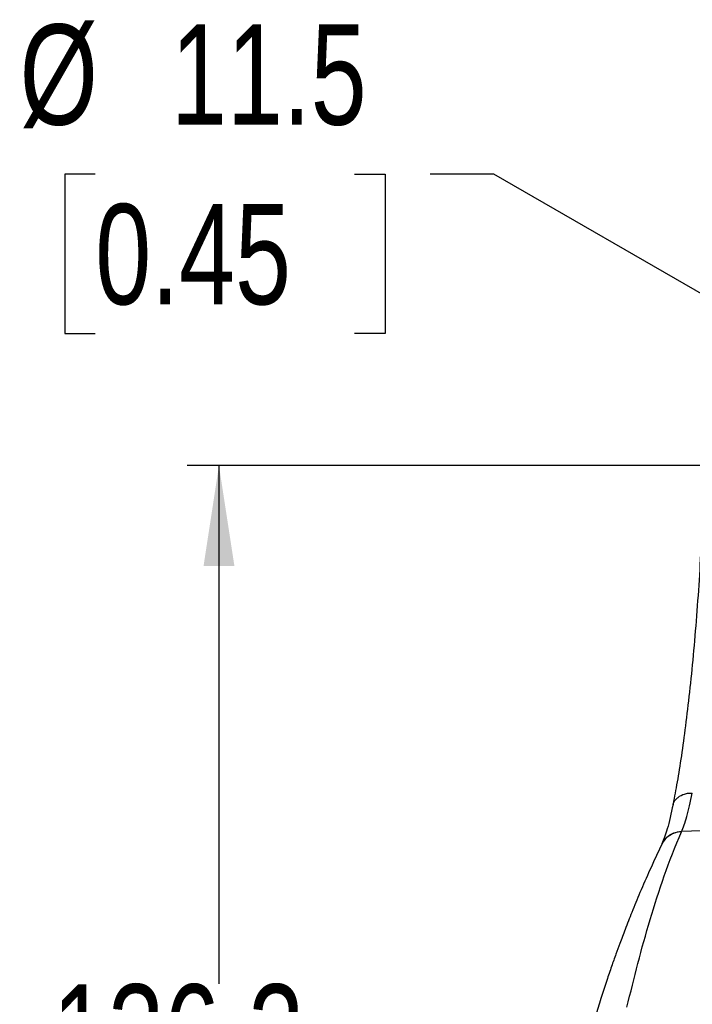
# Model space of a CAD drawing. Header units: millimetres. Extents: x 0 to 2235, y 0 to 1727.
# Tile 33 of 60: x 193 to 327, y 927 to 1123. Entities that reach past the tile are written whole.
import ezdxf

# ---------------------------------------------------------------- set-up
doc = ezdxf.new("R2010")
doc.units = ezdxf.units.MM
doc.header["$LTSCALE"] = 2
doc.layers.add('DIMENSIONS', color=140, linetype='Continuous', lineweight=25)
doc.styles.add('SLDTEXTSTYLE0', font='TXT', dxfattribs={"width": 0.75})
doc.dimstyles.new('SLDDIMSTYLE1', dxfattribs={"dimtxt": 20, "dimasz": 20, "dimexe": 0, "dimexo": 0.0625, "dimgap": 5, "dimtad": 0, "dimtih": 1, "dimtoh": 1, "dimdec": 1, "dimlfac": 0.5, "dimrnd": 1e-09, "dimzin": 12, "dimdsep": 46, "dimtxsty": 'SLDTEXTSTYLE0', "dimsah": 1, "dimcen": 0, "dimadec": 0, "dimazin": 3, "dimtfac": 1, "dimtdec": 1, "dimtofl": 0, "dimtmove": 0, "dimatfit": 3, "dimfxl": 1, "dimfrac": 2, "dimtolj": 1, "dimtzin": 12, "dimarcsym": 0})
doc.dimstyles.new('SLDDIMSTYLE2', dxfattribs={"dimtxt": 20, "dimasz": 20, "dimexe": 0, "dimexo": 0.0625, "dimgap": 5, "dimtad": 0, "dimtih": 1, "dimtoh": 1, "dimdec": 1, "dimlfac": 0.5, "dimrnd": 1e-09, "dimzin": 12, "dimdsep": 46, "dimtxsty": 'SLDTEXTSTYLE0', "dimsah": 1, "dimcen": 0.09, "dimadec": 0, "dimazin": 3, "dimtfac": 1, "dimtdec": 1, "dimtofl": 0, "dimtmove": 0, "dimatfit": 3, "dimfxl": 1, "dimfrac": 2, "dimtolj": 1, "dimtzin": 12, "dimarcsym": 0})

# ---------------------------------------------------------------- blocks, each defined once
blk = doc.blocks.new('_D_1')
at = {"layer": 'DIMENSIONS', "transparency": 16777216}
for p, q in [((207.58, 1092.13), (201.49, 1092.13)), ((201.49, 1092.13), (201.49, 1060.38)), ((259.31, 1092.13), (265.4, 1092.13)), ((265.4, 1092.13), (265.4, 1060.38)), ((287.09, 1092.13), (274.39, 1092.13)), ((378.09, 1039.59), (287.09, 1092.13)), ((201.49, 1060.38), (207.58, 1060.38)), ((265.4, 1060.38), (259.31, 1060.38))]:
    blk.add_line(p, q, dxfattribs=at)
blk.add_solid([(378.09, 1039.59), (362.31, 1052.26), (359.23, 1046.93)], dxfattribs=at)
at = {"layer": 'DIMENSIONS', "transparency": 16777216, "char_height": 20, "attachment_point": 1, "style": 'SLDTEXTSTYLE0'}
for s, insert in [('%%c', (192.5, 1121.97)), ('11.5', (222.67, 1121.97)), ('0.45', (207.58, 1086.16))]:
    blk.add_mtext(s, dxfattribs=dict(at, insert=insert))
blk = doc.blocks.new('_D_3')
at = {"layer": 'DIMENSIONS', "transparency": 16777216}
for p, q in [((363.51, 1034.02), (225.9, 1034.02)), ((232.25, 1034.02), (232.25, 930.69)), ((206.39, 900.77), (200.3, 900.77)), ((200.3, 900.77), (200.3, 869.02)), ((258.12, 900.77), (264.21, 900.77)), ((264.21, 900.77), (264.21, 869.02)), ((200.3, 869.02), (206.39, 869.02)), ((264.21, 869.02), (258.12, 869.02)), ((232.25, 761.62), (232.25, 864.96)), ((313.02, 761.62), (225.9, 761.62))]:
    blk.add_line(p, q, dxfattribs=at)
for points in [[(232.25, 1034.02), (229.18, 1014.02), (235.33, 1014.02)], [(232.25, 761.62), (235.33, 781.62), (229.18, 781.62)]]:
    blk.add_solid(points, dxfattribs=at)
at = {"layer": 'DIMENSIONS', "transparency": 16777216, "char_height": 20, "attachment_point": 1, "style": 'SLDTEXTSTYLE0'}
for s, insert in [('136.2', (199, 930.61)), ('5.36', (206.39, 894.8))]:
    blk.add_mtext(s, dxfattribs=dict(at, insert=insert))

msp = doc.modelspace()

# ---------------------------------------------------------------- linework, layer by layer
for p, q in [((324.48, 960.98), (324.53, 961.09)), ((330.57, 961.29), (324.53, 961.09)), ((320.61, 958.62), (320.55, 958.5))]:
    msp.add_line(p, q)
msp.add_arc((324.48, 956.63), 4.35, 90.0384, 154.5438)
for points, knots in [([(328.48, 1019.48), (328.33, 1016.72), (328.03, 1011.27), (327.44, 1003.08), (326.76, 995.27), (326.01, 987.97), (325.21, 981.32), (324.38, 975.43), (323.55, 970.27), (323, 967.47), (322.73, 966.09)], [0, 0, 0, 0, 0.1385452, 0.2731856, 0.4039517, 0.5308661, 0.6539378, 0.7731618, 0.8885231, 1, 1, 1, 1]), ([(322.84, 966.45), (322.86, 966.54), (322.93, 966.88), (323.27, 967.37), (323.95, 968.06), (324.85, 968.51), (325.86, 968.74), (326.4, 968.74), (326.66, 968.74)], [0, 0, 0, 0, 0.059203, 0.247455, 0.396823, 0.697965, 0.849426, 1, 1, 1, 1]), ([(324.53, 961.09), (324.86, 961.8), (325.21, 962.8), (325.93, 965.37), (326.3, 966.93), (326.66, 968.74)], [0, 0, 0, 0, 0.5, 0.5, 1, 1, 1, 1]), ([(322.81, 966.46), (322.43, 964.7), (321.66, 961.19), (320.95, 959.46), (320.6, 958.59)], [0, 0, 0, 0, 0.501208, 1, 1, 1, 1]), ([(313.63, 926.06), (315.05, 931.87), (316.51, 937.69), (319.98, 949.32), (321.98, 955.15), (324.48, 960.98)], [0, 0, 0, 0, 0.5, 0.5, 1, 1, 1, 1]), ([(320.63, 958.61), (320.9, 959.06), (321.44, 960), (322.89, 960.9), (323.99, 961.03), (324.53, 961.09)], [0, 0, 0, 0, 0.324925, 0.67565, 1, 1, 1, 1]), ([(320.55, 958.5), (319.76, 956.81), (318.26, 953.63), (316.29, 949.1), (314.65, 945.13), (313.32, 941.73), (312.27, 938.96), (311.38, 936.51), (310.51, 934.07), (309.55, 931.26), (308.52, 928.08), (307.41, 924.55), (306.7, 922.1), (306.32, 920.82)], [0, 0, 0, 0, 0.135477, 0.255551, 0.360224, 0.449495, 0.523365, 0.578443, 0.642701, 0.716985, 0.801297, 0.895636, 1, 1, 1, 1])]:
    msp.add_open_spline(points, degree=3, knots=knots)

# ---------------------------------------------------------------- dimensions: what is measured, and where the dimension line sits
at = {"layer": 'DIMENSIONS'}
dim = msp.add_diameter_dim_2p(p1=(398.01, 1028.09), p2=(378.09, 1039.59), dimstyle='SLDDIMSTYLE1', dxfattribs=at)
dim.commit()
dim.dimension.update_dxf_attribs({"geometry": '_D_1', "text_midpoint": (233.45, 1092.13), "dimtype": 163})
dim = msp.add_linear_dim(base=(232.25, 761.62), p1=(366.05, 1034.02), p2=(315.56, 761.62), angle=90, dimstyle='SLDDIMSTYLE2', dxfattribs=at)
dim.commit()
dim.dimension.update_dxf_attribs({"geometry": '_D_3', "text_midpoint": (232.25, 897.82), "dimtype": 160})

doc.saveas('drawing.dxf')
